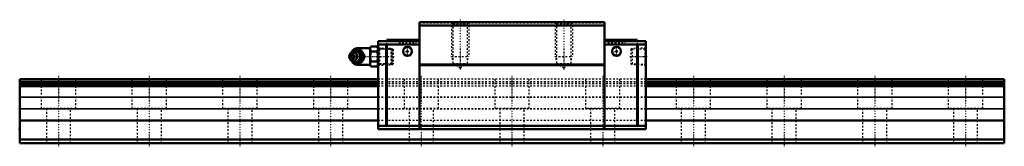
# Model space of a CAD drawing. Header units: millimetres. Extents: x -22 to 548, y -2 to 71.
import ezdxf

# ---------------------------------------------------------------- set-up
doc = ezdxf.new("R2010")
doc.units = ezdxf.units.MM
doc.linetypes.add('Center', pattern=[1.5, 0.45, -0.5, 0.05, -0.5])
doc.linetypes.add('Dashed', pattern=[2, 1, -1])
for name, color, linetype, lineweight in [('2d ConnectionPoints', 7, 'Continuous', 50), ('AM_0', 7, 'Continuous', 50), ('AM_4', 3, 'Continuous', 25), ('AM_5', 3, 'Continuous', 25), ('AM_7', 7, 'Center', 25), ('AM_9', 6, 'Dashed', 25)]:
    doc.layers.add(name, color=color, linetype=linetype, lineweight=lineweight)

# ---------------------------------------------------------------- blocks, each defined once
blk = doc.blocks.new('1_SRG_B_PT1_8_grease_nipple_joint_0_in_ob77fshghzguin7k2dy83cp1f________0')
at = {"layer": 'AM_0'}
for p, q in [((169.1, 51.96), (168.74, 51.44)), ((170.87, 53.21), (171.09, 53.5)), ((171.09, 53.5), (175.23, 53.5)), ((180.3, 54.8), (172.8, 54.8)), ((180.82, 55.77), (180.3, 54.88)), ((180.3, 54.88), (180.3, 45.12)), ((180.82, 55.77), (184.48, 55.77)), ((180.82, 52.89), (184.48, 52.89)), ((185, 54.88), (184.48, 55.77)), ((168.74, 48.56), (169.1, 48.04)), ((171.09, 46.5), (170.86, 46.8)), ((171.09, 46.5), (175.23, 46.5)), ((176.71, 50), (177.11, 50)), ((180.82, 47.11), (184.48, 47.11)), ((172.8, 45.2), (180.3, 45.2)), ((180.3, 45.12), (180.82, 44.23)), ((180.82, 44.23), (184.48, 44.23)), ((184.48, 44.23), (185, 45.12))]:
    blk.add_line(p, q, dxfattribs=at)
for points in [[(174.83, 53.5), (175.02, 52.95), (175.24, 52.37), (175.42, 51.96), (175.65, 51.54), (175.96, 51.04), (176.3, 50.55), (176.71, 50)], [(177.11, 50), (176.85, 50.73), (176.68, 51.13), (176.49, 51.53), (176.18, 52.09), (175.83, 52.66), (175.53, 53.09), (175.23, 53.5)], [(180.82, 55.77), (180.62, 55.4), (180.48, 55.02), (180.39, 54.62), (180.37, 54.23), (180.5, 53.56), (180.82, 52.89)], [(180.82, 52.89), (180.49, 51.45), (180.4, 50.7), (180.37, 49.95), (180.4, 49.24), (180.49, 48.53), (180.82, 47.11)], [(184.48, 52.89), (184.68, 53.26), (184.82, 53.64), (184.91, 54.04), (184.93, 54.43), (184.8, 55.1), (184.48, 55.77)], [(184.48, 47.11), (184.81, 48.55), (184.9, 49.3), (184.93, 50.05), (184.9, 50.76), (184.81, 51.47), (184.48, 52.89)], [(176.71, 50), (176.3, 49.45), (175.9, 48.87), (175.65, 48.46), (175.42, 48.04), (175.2, 47.54), (175.02, 47.05), (174.83, 46.5)], [(175.23, 46.5), (175.75, 47.23), (176.01, 47.63), (176.25, 48.03), (176.55, 48.59), (176.8, 49.16), (176.96, 49.59), (177.11, 50)], [(180.82, 47.11), (180.62, 46.74), (180.48, 46.36), (180.39, 45.96), (180.37, 45.57), (180.5, 44.9), (180.82, 44.23)], [(184.48, 44.23), (184.68, 44.6), (184.82, 44.98), (184.91, 45.38), (184.93, 45.77), (184.8, 46.44), (184.48, 47.11)]]:
    blk.add_lwpolyline(points, dxfattribs=at)
for centre, radius, start, end in [((172.8, 51.8), 3, 90, 159.9436), ((171.56, 50), 3.3, 270, 90), ((172.8, 48.2), 3, 200.0564, 270)]:
    blk.add_arc(centre, radius, start, end, dxfattribs=at)
for major_axis in [(0, 2.42), (0, -1.01)]:
    blk.add_ellipse((170.55, 50), major_axis=major_axis, ratio=0.927184, dxfattribs=at)
blk.add_ellipse((171.56, 50), major_axis=(0, 3.3), ratio=0.927184, start_param=2.207257, end_param=7.217521, dxfattribs=at)
at = {"layer": 'AM_4'}
for p, q in [((172.8, 54.8), (172.8, 53.51)), ((172.8, 46.48), (172.8, 45.2))]:
    blk.add_line(p, q, dxfattribs=at)
blk.add_ellipse((172.38, 50), major_axis=(0, 2.94), ratio=0.927184, start_param=3.533104, end_param=5.891674, dxfattribs=at)
at = {"layer": 'AM_5', "linetype": 'Dashed'}
for p, q in [((185.33, 54.66), (185.78, 54.38)), ((192.98, 54.08), (185.98, 54.26)), ((186, 45.14), (186, 54.86)), ((185.33, 45.34), (185.78, 45.62)), ((192.98, 45.92), (185.98, 45.74))]:
    blk.add_line(p, q, dxfattribs=at)
at = {"layer": 'AM_9'}
for p, q in [((169.8, 51.8), (169.8, 48.2)), ((172.8, 53.51), (172.8, 46.48)), ((173.6, 52.44), (173.74, 52.34)), ((192.42, 54.67), (185, 54.86)), ((193, 54.06), (192.42, 54.67)), ((192.42, 54.67), (192.42, 45.33)), ((193, 54.06), (193, 45.94)), ((169.21, 50), (169.61, 50)), ((173.69, 47.62), (173.65, 47.6)), ((174.84, 50), (174.84, 49.96)), ((192.42, 45.33), (193, 45.94)), ((185, 45.14), (192.42, 45.33))]:
    blk.add_line(p, q, dxfattribs=at)
for points in [[(171.48, 53.5), (171.22, 52.77), (171.06, 52.37), (170.86, 51.97), (170.56, 51.41), (170.21, 50.84), (169.91, 50.41), (169.61, 50)], [(169.68, 50.38), (169.72, 50.63), (169.82, 50.99), (169.96, 51.34), (170.14, 51.66), (170.35, 51.95), (170.6, 52.2), (170.88, 52.42), (171.18, 52.6), (171.49, 52.73), (171.83, 52.82), (172.17, 52.86), (172.51, 52.84), (172.85, 52.78), (173.18, 52.67), (173.49, 52.51), (173.6, 52.44)], [(169.73, 51.38), (169.81, 51.54), (170.03, 51.96), (170.34, 52.46), (170.68, 52.95), (170.87, 53.21)], [(172.3, 46.84), (172.18, 46.82), (171.86, 46.81), (171.54, 46.86), (171.24, 46.96), (170.96, 47.12), (170.51, 47.56), (170.19, 48.16), (170.02, 48.73), (169.94, 49.32), (169.91, 50.23), (170, 51.14), (170.1, 51.57), (170.25, 51.99), (170.47, 52.38), (170.75, 52.71), (171.05, 52.93), (171.38, 53.09), (171.67, 53.17), (171.98, 53.19), (172.3, 53.16)], [(172.3, 53.16), (172.45, 53.12), (172.58, 53.08), (172.69, 53.03), (172.8, 52.98)], [(172.8, 47.02), (173.41, 47.36), (173.94, 47.72), (174.39, 48.09), (174.76, 48.48), (175.05, 48.89), (175.24, 49.3), (175.35, 49.71), (175.37, 50.13), (175.29, 50.55), (175.13, 50.96), (174.88, 51.37), (174.54, 51.77), (174.11, 52.15), (173.61, 52.51), (173.03, 52.86), (172.8, 52.98)], [(169.21, 50), (169.4, 50.55), (169.54, 50.95)], [(169.59, 48.93), (169.58, 48.96), (169.4, 49.45), (169.21, 50)], [(169.61, 50), (170.13, 49.27), (170.39, 48.87), (170.63, 48.47), (170.93, 47.91), (171.18, 47.34), (171.34, 46.91), (171.48, 46.5)], [(173.65, 47.6), (173.39, 47.44), (173.08, 47.29), (172.75, 47.2), (172.41, 47.15), (172.07, 47.15), (171.73, 47.2), (171.39, 47.3), (171.08, 47.45), (170.78, 47.65), (170.51, 47.88), (170.27, 48.16), (170.07, 48.46), (169.9, 48.79), (169.78, 49.14), (169.7, 49.51), (169.68, 49.64)], [(170.86, 46.8), (170.68, 47.05), (170.28, 47.63), (170.03, 48.04), (169.8, 48.46), (169.77, 48.54)], [(172.8, 47.02), (172.68, 46.96), (172.56, 46.91), (172.43, 46.87), (172.3, 46.84)], [(174.84, 50.2), (174.84, 50.05), (174.84, 50)]]:
    blk.add_lwpolyline(points, dxfattribs=at)
for centre, start, end in [((172.8, 51.8), 159.9436, 180), ((172.8, 48.2), 180, 200.0564)]:
    blk.add_arc(centre, 3, start, end, dxfattribs=at)
for centre, major_axis, start_param, end_param in [((171.56, 50), (0, 3.3), 0.934336, 2.207257), ((173.58, 50), (0, -3.44), 3.553259, 5.871519), ((172.38, 50), (0, 2.94), 5.891674, 6.987832), ((173.58, 50), (0, 3.44), 2.729926, 6.694852), ((172.38, 50), (0, 2.94), 2.482591, 3.533104)]:
    blk.add_ellipse(centre, major_axis=major_axis, ratio=0.927184, start_param=start_param, end_param=end_param, dxfattribs=at)
blk.add_ellipse((172.12, 50), major_axis=(0, -2.94), ratio=0.927184, dxfattribs=at)
blk = doc.blocks.new('2_SRG45RSSB_PT1_81_Slide25_55_0_in_ob77fshghzguin7k2dy83cp1f________0')
at = {"layer": 'AM_0'}
for p, q in [((316, 70), (209, 70)), ((209, 70), (209, 8)), ((316, 70), (316, 8)), ((316, 68), (209, 68)), ((185, 59), (185, 8)), ((189.6, 59), (185, 59)), ((189.6, 58.5), (190.1, 59)), ((189.6, 59), (189.6, 58.5)), ((190.1, 57), (189.6, 57.5)), ((189.6, 57.5), (189.6, 9.5)), ((190.1, 59.6), (209, 59.6)), ((190.1, 59.6), (190.1, 59)), ((209, 59), (190.1, 59)), ((334.9, 59.6), (316, 59.6)), ((316, 59), (334.9, 59)), ((334.9, 59.6), (334.9, 59)), ((335.4, 58.5), (334.9, 59)), ((334.9, 57), (335.4, 57.5)), ((335.4, 59), (340, 59)), ((335.4, 59), (335.4, 58.5)), ((335.4, 57.5), (335.4, 9.5)), ((340, 59), (340, 8)), ((189.6, 57), (185, 57)), ((190.1, 57), (190.1, 10)), ((209, 57), (190.1, 57)), ((316, 57), (334.9, 57)), ((334.9, 57), (334.9, 10)), ((335.4, 57), (340, 57)), ((316, 45.5), (209, 45.5)), ((316, 45), (209, 45)), ((189.6, 10), (185, 10)), ((185, 8), (340, 8)), ((189.6, 9.5), (190.1, 10)), ((190.1, 10), (334.9, 10)), ((335.4, 9.5), (334.9, 10)), ((335.4, 10), (340, 10))]:
    blk.add_line(p, q, dxfattribs=at)
for centre in [(202, 53), (323, 53)]:
    blk.add_circle(centre, 2.6, dxfattribs=at)
at = {"layer": 'AM_5', "linetype": 'Dashed'}
for p, q in [((227.5, 70), (227.5, 50)), ((237.5, 70), (237.5, 50)), ((287.5, 70), (287.5, 50)), ((297.5, 70), (297.5, 50)), ((185, 54.99), (193, 54.74)), ((193, 54.74), (193, 45.26)), ((193, 54.74), (193.8, 54.13)), ((332, 54.74), (331.2, 54.13)), ((340, 54.99), (332, 54.74)), ((332, 54.74), (332, 45.26)), ((193, 45.26), (193.8, 45.87)), ((228.31, 48), (227.5, 50)), ((227.5, 50), (237.5, 50)), ((236.69, 48), (237.5, 50)), ((288.31, 48), (287.5, 50)), ((287.5, 50), (297.5, 50)), ((296.69, 48), (297.5, 50)), ((332, 45.26), (331.2, 45.87)), ((185, 45.01), (193, 45.26)), ((340, 45.01), (332, 45.26))]:
    blk.add_line(p, q, dxfattribs=at)
at = {"layer": 'AM_7'}
for p, q in [((232.5, 71.32), (232.5, 42.26)), ((292.5, 71.32), (292.5, 42.26)), ((202, 59.67), (202, 58.13)), ((323, 59.67), (323, 58.13)), ((199.27, 53), (204.73, 53)), ((202, 50.27), (202, 55.73)), ((320.27, 53), (325.73, 53)), ((323, 50.27), (323, 55.73)), ((169.04, 50), (194.24, 50)), ((330.76, 50), (340.44, 50))]:
    blk.add_line(p, q, dxfattribs=at)
at = {"layer": 'AM_9'}
for p, q in [((316, 69.3), (209, 69.3)), ((227.5, 70), (228.31, 69.19)), ((228.31, 69.19), (228.31, 46)), ((228.31, 69.19), (236.69, 69.19)), ((236.69, 69.19), (237.5, 70)), ((236.69, 46), (236.69, 69.19)), ((287.5, 70), (288.31, 69.19)), ((288.31, 69.19), (288.31, 46)), ((288.31, 69.19), (296.69, 69.19)), ((296.69, 69.19), (297.5, 70)), ((296.69, 46), (296.69, 69.19)), ((196.9, 59.6), (196.9, 58.2)), ((196.9, 58.2), (207.1, 58.2)), ((207.1, 58.2), (207.1, 59.6)), ((317.9, 59.6), (317.9, 58.2)), ((317.9, 58.2), (328.1, 58.2)), ((328.1, 58.2), (328.1, 59.6)), ((185.6, 54.39), (185, 54.99)), ((193.8, 54.13), (185.6, 54.39)), ((185.6, 54.39), (185.6, 45.61)), ((193.8, 54.13), (193.8, 45.87)), ((339.4, 54.39), (331.2, 54.13)), ((331.2, 54.13), (331.2, 45.87)), ((340, 54.99), (339.4, 54.39)), ((339.4, 54.39), (339.4, 45.61)), ((185, 45.01), (185.6, 45.61)), ((185.6, 45.61), (193.8, 45.87)), ((228.31, 46), (236.69, 46)), ((228.31, 46), (232.5, 43.58)), ((232.5, 43.58), (236.69, 46)), ((288.31, 46), (292.5, 43.58)), ((288.31, 46), (296.69, 46)), ((292.5, 43.58), (296.69, 46)), ((331.2, 45.87), (339.4, 45.61)), ((339.4, 45.61), (340, 45.01)), ((340, 37), (185, 37)), ((340, 35.34), (185, 35.34)), ((340, 34.5), (185, 34.5)), ((340, 34.25), (185, 34.25)), ((340, 32.9), (185, 32.9)), ((340, 26.48), (185, 26.48)), ((340, 26.29), (185, 26.29)), ((340, 19.71), (185, 19.71)), ((340, 19.52), (185, 19.52)), ((340, 13.1), (185, 13.1))]:
    blk.add_line(p, q, dxfattribs=at)
blk = doc.blocks.new('3_SRG45R57022_5_Track_1_0_in_ob77fshghzguin7k2dy83cp1f________0')
at = {"layer": 'AM_0'}
for p, q in [((185, 37), (-22.5, 37)), ((-22.5, 37), (-22.5, 0)), ((185, 35.34), (-22.5, 35.34)), ((185, 34.5), (-22.5, 34.5)), ((185, 34.25), (-22.5, 34.25)), ((547.5, 37), (340, 37)), ((547.5, 35.34), (340, 35.34)), ((547.5, 34.5), (340, 34.5)), ((547.5, 34.25), (340, 34.25)), ((547.5, 37), (547.5, 0)), ((185, 32.9), (-22.5, 32.9)), ((547.5, 32.9), (340, 32.9)), ((185, 13.1), (-22.5, 13.1)), ((547.5, 13.1), (340, 13.1)), ((547.5, 2), (-22.5, 2)), ((547.5, 0), (-22.5, 0))]:
    blk.add_line(p, q, dxfattribs=at)
at = {"layer": 'AM_4'}
for p, q in [((185, 26.48), (-22.5, 26.48)), ((185, 26.29), (-22.5, 26.29)), ((547.5, 26.48), (340, 26.48)), ((547.5, 26.29), (340, 26.29)), ((185, 19.71), (-22.5, 19.71)), ((185, 19.52), (-22.5, 19.52)), ((547.5, 19.71), (340, 19.71)), ((547.5, 19.52), (340, 19.52))]:
    blk.add_line(p, q, dxfattribs=at)
at = {"layer": 'AM_7'}
for p, q in [((0, 38.85), (0, -1.85)), ((52.5, 38.85), (52.5, -1.85)), ((105, 38.85), (105, -1.85)), ((157.5, 38.85), (157.5, -1.85)), ((210, 38.85), (210, -1.85)), ((262.5, 38.85), (262.5, -1.85)), ((315, 38.85), (315, -1.85)), ((367.5, 38.85), (367.5, -1.85)), ((420, 38.85), (420, -1.85)), ((472.5, 38.85), (472.5, -1.85)), ((525, 38.85), (525, -1.85))]:
    blk.add_line(p, q, dxfattribs=at)
at = {"layer": 'AM_9'}
for p, q in [((-10, 37), (-10, 20)), ((10, 20), (10, 37)), ((42.5, 37), (42.5, 20)), ((62.5, 20), (62.5, 37)), ((95, 37), (95, 20)), ((115, 20), (115, 37)), ((147.5, 37), (147.5, 20)), ((167.5, 20), (167.5, 37)), ((340, 37), (185, 37)), ((340, 35.34), (185, 35.34)), ((340, 34.5), (185, 34.5)), ((340, 34.25), (185, 34.25)), ((200, 37), (200, 20)), ((220, 20), (220, 37)), ((252.5, 37), (252.5, 20)), ((272.5, 20), (272.5, 37)), ((305, 37), (305, 20)), ((325, 20), (325, 37)), ((357.5, 37), (357.5, 20)), ((377.5, 20), (377.5, 37)), ((410, 37), (410, 20)), ((430, 20), (430, 37)), ((462.5, 37), (462.5, 20)), ((482.5, 20), (482.5, 37)), ((515, 37), (515, 20)), ((535, 20), (535, 37)), ((340, 32.9), (185, 32.9)), ((340, 26.48), (185, 26.48)), ((340, 26.29), (185, 26.29)), ((10, 20), (-10, 20)), ((-7, 20), (-7, 0)), ((7, 0), (7, 20)), ((62.5, 20), (42.5, 20)), ((45.5, 20), (45.5, 0)), ((59.5, 0), (59.5, 20)), ((115, 20), (95, 20)), ((98, 20), (98, 0)), ((112, 0), (112, 20)), ((167.5, 20), (147.5, 20)), ((150.5, 20), (150.5, 0)), ((164.5, 0), (164.5, 20)), ((340, 19.71), (185, 19.71)), ((340, 19.52), (185, 19.52)), ((220, 20), (200, 20)), ((203, 20), (203, 0)), ((217, 0), (217, 20)), ((272.5, 20), (252.5, 20)), ((255.5, 20), (255.5, 0)), ((269.5, 0), (269.5, 20)), ((325, 20), (305, 20)), ((308, 20), (308, 0)), ((322, 0), (322, 20)), ((377.5, 20), (357.5, 20)), ((360.5, 20), (360.5, 0)), ((374.5, 0), (374.5, 20)), ((430, 20), (410, 20)), ((413, 20), (413, 0)), ((427, 0), (427, 20)), ((482.5, 20), (462.5, 20)), ((465.5, 20), (465.5, 0)), ((479.5, 0), (479.5, 20)), ((535, 20), (515, 20)), ((518, 20), (518, 0)), ((532, 0), (532, 20)), ((340, 13.1), (185, 13.1))]:
    blk.add_line(p, q, dxfattribs=at)

msp = doc.modelspace()

# ---------------------------------------------------------------- linework, layer by layer
at = {"layer": '2d ConnectionPoints'}
for p in [(202, 53), (202, 53), (323, 53), (323, 53), (185, 50), (340, 50), (-22.5, 8), (262.5, 8), (0, 0), (0, 0)]:
    msp.add_point(p, dxfattribs=at)

# ---------------------------------------------------------------- block references
for name in ['2_SRG45RSSB_PT1_81_Slide25_55_0_in_ob77fshghzguin7k2dy83cp1f________0', '1_SRG_B_PT1_8_grease_nipple_joint_0_in_ob77fshghzguin7k2dy83cp1f________0', '3_SRG45R57022_5_Track_1_0_in_ob77fshghzguin7k2dy83cp1f________0']:
    msp.add_blockref(name, (0, 0))

doc.saveas('drawing.dxf')
